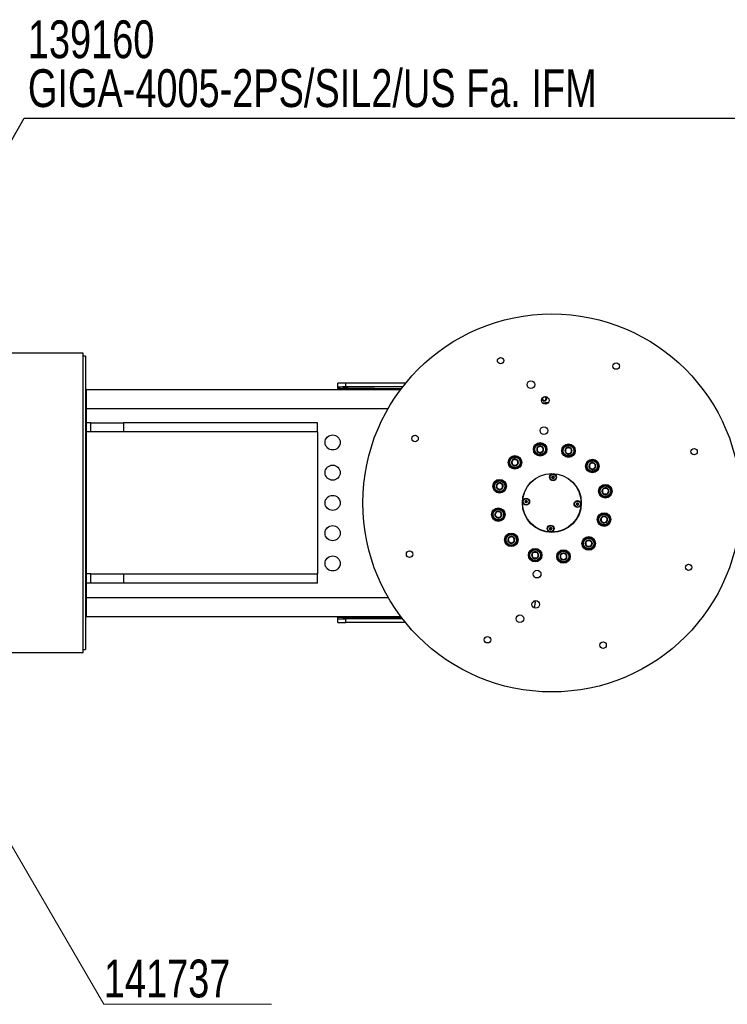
# Model space of a CAD drawing. Header units: millimetres. Extents: x 36 to 589, y 6 to 414.
# Tile 10 of 14: x 299 to 392, y 71 to 201. Entities that reach past the tile are written whole.
import ezdxf

# ---------------------------------------------------------------- set-up
doc = ezdxf.new("R2010")
doc.units = ezdxf.units.MM
doc.styles.add('SLDTEXTSTYLE1', font='TXT', dxfattribs={"width": 0.75})
doc.dimstyles.new('SLDDIMSTYLE1', dxfattribs={"dimtxt": 1.3, "dimasz": 1.3, "dimexe": 0, "dimexo": 0.0625, "dimgap": 0.325, "dimtad": 0, "dimtih": 1, "dimtoh": 1, "dimdec": 0, "dimrnd": 1e-09, "dimzin": 0, "dimdsep": 46, "dimtxsty": 'Standard', "dimblk1": 'DOT', "dimblk2": 'DOT', "dimsah": 1, "dimcen": 0.09, "dimadec": 0, "dimazin": 0, "dimtfac": 1, "dimtdec": 0, "dimtofl": 0, "dimtmove": 0, "dimatfit": 3, "dimldrblk": 'DOT', "dimfxl": 0, "dimtolj": 1, "dimtzin": 0, "dimarcsym": 0})

# ---------------------------------------------------------------- blocks, each defined once
blk = doc.blocks.new('SW_NOTE_1')
at = {"color": 0, "linetype": 'Continuous', "lineweight": 0}
for p, q in [((0, 0.54), (22.16, 0.54)), ((22.16, 0.54), (0, 0.54)), ((0, 0.54), (22.16, 0.54)), ((22.16, 0.54), (0, 0.54)), ((0, 0.54), (22.16, 0.54)), ((22.16, 0.54), (0, 0.54))]:
    blk.add_line(p, q, dxfattribs=at)
at = {"color": 0, "linetype": 'Continuous', "lineweight": 0, "insert": (0, 6.45), "char_height": 5, "attachment_point": 1, "style": 'SLDTEXTSTYLE1'}
blk.add_mtext('141737', dxfattribs=at)
blk = doc.blocks.new('SW_NOTE_2')
at = {"color": 0, "linetype": 'Continuous', "lineweight": 0, "char_height": 5, "attachment_point": 1, "style": 'SLDTEXTSTYLE1'}
for s, insert in [('139160', (-97.53, 12.91)), ('GIGA-4005-2PS/SIL2/US Fa. IFM', (-97.53, 6.45))]:
    blk.add_mtext(s, dxfattribs=dict(at, insert=insert))
blk = doc.blocks.new('_DOT')
at = {"color": 0, "linetype": 'ByBlock', "lineweight": -2}
blk.add_line((-0.5, 0), (-1, 0), dxfattribs=at)
at = {"color": 0, "linetype": 'ByBlock', "const_width": 0.5}
blk.add_lwpolyline([(-0.25, 0, 1), (0.25, 0, 1)], format="xyb", close=True, dxfattribs=at)

msp = doc.modelspace()

# ---------------------------------------------------------------- linework, layer by layer
at = {"color": 7, "linetype": 'Continuous', "lineweight": 30}
for p, q in [((307.0481, 117.359), (307.0481, 156.959)), ((307.3481, 156.559), (307.3481, 117.759)), ((340.7481, 152.4771), (340.7481, 152.9772)), ((340.7481, 152.2848), (340.7481, 152.4771)), ((341.3981, 152.4511), (341.3981, 152.4598)), ((341.7481, 152.9947), (341.7481, 152.4946)), ((349.703, 152.9947), (341.7481, 152.9947)), ((349.3043, 152.4946), (341.7481, 152.4946)), ((342.0981, 152.4598), (342.0981, 152.4511)), ((307.4981, 152.159), (349.0481, 152.159)), ((307.4981, 122.159), (307.4981, 152.159)), ((345.5803, 152.2848), (340.7481, 152.2848)), ((340.7481, 152.2848), (340.7481, 152.159)), ((347.0781, 152.2665), (345.5803, 152.2848)), ((349.1292, 152.2665), (347.0781, 152.2665)), ((347.0781, 152.159), (347.0781, 152.2665)), ((307.4981, 149.659), (347.3975, 149.659)), ((308.0481, 147.759), (307.4981, 147.759)), ((308.0481, 146.559), (308.0481, 147.759)), ((308.0481, 147.759), (312.3873, 147.759)), ((312.3873, 147.759), (312.3873, 146.559)), ((338.0481, 147.759), (312.3873, 147.759)), ((338.0481, 146.559), (338.0481, 147.759)), ((308.0481, 146.559), (307.4981, 146.559)), ((310.4978, 146.559), (308.0481, 146.559)), ((338.101, 146.559), (310.4978, 146.559)), ((338.101, 127.759), (338.101, 146.559)), ((367.517, 144.6998), (367.5249, 144.7039)), ((367.5249, 144.7039), (367.5323, 144.6991)), ((367.0927, 144.0306), (367.0931, 144.0395)), ((367.1002, 144.0258), (367.0927, 144.0306)), ((367.114, 144.4831), (367.1144, 144.492)), ((367.1144, 144.492), (367.1223, 144.4961)), ((367.4814, 143.7811), (367.4739, 143.7859)), ((367.4893, 143.7852), (367.4814, 143.7811)), ((367.8918, 143.993), (367.8839, 143.9889)), ((367.8923, 144.0019), (367.8918, 143.993)), ((367.9061, 144.4592), (367.9136, 144.4544)), ((367.9136, 144.4544), (367.9131, 144.4455)), ((370.7905, 144.0877), (370.7953, 144.0952)), ((370.7946, 144.0798), (370.7905, 144.0877)), ((371.0024, 143.6773), (370.9983, 143.6852)), ((371.0112, 143.6769), (371.0024, 143.6773)), ((371.0352, 144.4689), (371.04, 144.4764)), ((371.04, 144.4764), (371.0489, 144.476)), ((371.4637, 143.6556), (371.4549, 143.656)), ((371.4685, 143.6631), (371.4637, 143.6556)), ((371.4925, 144.4551), (371.5014, 144.4547)), ((371.5014, 144.4547), (371.5054, 144.4468)), ((371.7132, 144.0443), (371.7084, 144.0368)), ((371.7092, 144.0522), (371.7132, 144.0443)), ((363.707, 142.5427), (363.7118, 142.5502)), ((363.7111, 142.5348), (363.707, 142.5427)), ((363.9189, 142.1323), (363.9148, 142.1402)), ((363.9278, 142.1319), (363.9189, 142.1323)), ((363.9517, 142.9239), (363.9565, 142.9314)), ((363.9565, 142.9314), (363.9654, 142.931)), ((364.3803, 142.1106), (364.3714, 142.111)), ((364.3851, 142.1181), (364.3803, 142.1106)), ((364.409, 142.9101), (364.4179, 142.9097)), ((364.4179, 142.9097), (364.422, 142.9018)), ((364.6298, 142.4993), (364.625, 142.4918)), ((364.6257, 142.5072), (364.6298, 142.4993)), ((374.021, 142.2794), (374.0214, 142.2883)), ((374.0214, 142.2883), (374.0293, 142.2923)), ((374.4239, 142.4961), (374.4318, 142.5001)), ((374.4318, 142.5001), (374.4393, 142.4953)), ((374.813, 142.2554), (374.8205, 142.2506)), ((374.8205, 142.2506), (374.8201, 142.2418)), ((373.9997, 141.8269), (374.0001, 141.8358)), ((374.0072, 141.8221), (373.9997, 141.8269)), ((374.3884, 141.5774), (374.3809, 141.5822)), ((374.3963, 141.5815), (374.3884, 141.5774)), ((374.7988, 141.7893), (374.7909, 141.7852)), ((374.7992, 141.7981), (374.7988, 141.7893)), ((361.7521, 139.6034), (361.7525, 139.6123)), ((361.7525, 139.6123), (361.7604, 139.6163)), ((362.155, 139.8201), (362.1629, 139.8241)), ((362.1629, 139.8241), (362.1704, 139.8193)), ((362.5441, 139.5794), (362.5516, 139.5746)), ((362.5516, 139.5746), (362.5512, 139.5658)), ((361.7308, 139.1509), (361.7312, 139.1598)), ((361.7382, 139.1461), (361.7308, 139.1509)), ((362.1194, 138.9014), (362.112, 138.9062)), ((362.1273, 138.9055), (362.1194, 138.9014)), ((362.5299, 139.1133), (362.522, 139.1092)), ((362.5303, 139.1221), (362.5299, 139.1133)), ((375.6702, 138.7257), (375.675, 138.7332)), ((375.6743, 138.7178), (375.6702, 138.7257)), ((375.8821, 138.3153), (375.878, 138.3232)), ((375.891, 138.3149), (375.8821, 138.3153)), ((375.9149, 139.107), (375.9197, 139.1144)), ((375.9197, 139.1144), (375.9286, 139.114)), ((376.3435, 138.2936), (376.3346, 138.294)), ((376.3483, 138.3011), (376.3435, 138.2936)), ((376.3722, 139.0931), (376.3811, 139.0927)), ((376.3811, 139.0927), (376.3852, 139.0848)), ((376.593, 138.6823), (376.5882, 138.6748)), ((376.5889, 138.6902), (376.593, 138.6823)), ((361.5033, 135.6358), (361.5081, 135.6432)), ((361.5074, 135.6279), (361.5033, 135.6358)), ((361.748, 136.017), (361.7528, 136.0245)), ((361.7528, 136.0245), (361.7617, 136.024)), ((362.2053, 136.0032), (362.2142, 136.0027)), ((362.2142, 136.0027), (362.2182, 135.9948)), ((362.426, 135.5923), (362.4212, 135.5848)), ((362.422, 135.6002), (362.426, 135.5923)), ((361.7152, 135.2253), (361.7111, 135.2332)), ((361.724, 135.2249), (361.7152, 135.2253)), ((362.1765, 135.2036), (362.1677, 135.204)), ((362.1813, 135.2111), (362.1765, 135.2036)), ((375.5447, 134.7434), (375.5451, 134.7523)), ((375.5521, 134.7386), (375.5447, 134.7434)), ((375.566, 135.1959), (375.5664, 135.2048)), ((375.5664, 135.2048), (375.5743, 135.2089)), ((375.9334, 134.4939), (375.9259, 134.4987)), ((375.9413, 134.498), (375.9334, 134.4939)), ((375.9689, 135.4126), (375.9768, 135.4167)), ((375.9768, 135.4167), (375.9843, 135.4119)), ((376.3438, 134.7058), (376.3359, 134.7017)), ((376.3442, 134.7147), (376.3438, 134.7058)), ((376.358, 135.172), (376.3655, 135.1672)), ((376.3655, 135.1672), (376.3651, 135.1583)), ((363.2757, 132.0674), (363.2762, 132.0763)), ((363.2832, 132.0626), (363.2757, 132.0674)), ((363.297, 132.5199), (363.2975, 132.5288)), ((363.2975, 132.5288), (363.3054, 132.5329)), ((363.6644, 131.8179), (363.657, 131.8227)), ((363.6723, 131.822), (363.6644, 131.8179)), ((363.7, 132.7366), (363.7079, 132.7407)), ((363.7079, 132.7407), (363.7154, 132.7359)), ((364.0749, 132.0298), (364.067, 132.0257)), ((364.0753, 132.0387), (364.0749, 132.0298)), ((364.0891, 132.496), (364.0966, 132.4912)), ((364.0966, 132.4912), (364.0962, 132.4823)), ((373.4665, 131.8188), (373.4713, 131.8263)), ((373.4706, 131.8109), (373.4665, 131.8188)), ((373.7112, 132.2), (373.716, 132.2075)), ((373.716, 132.2075), (373.7249, 132.2071)), ((374.1685, 132.1862), (374.1774, 132.1858)), ((374.1774, 132.1858), (374.1814, 132.1779)), ((374.3892, 131.7753), (374.3844, 131.7679)), ((374.3852, 131.7832), (374.3892, 131.7753)), ((366.383, 130.2738), (366.3878, 130.2813)), ((366.3871, 130.2659), (366.383, 130.2738)), ((366.6277, 130.655), (366.6325, 130.6625)), ((366.6325, 130.6625), (366.6414, 130.6621)), ((367.085, 130.6412), (367.0939, 130.6408)), ((367.0939, 130.6408), (367.098, 130.6329)), ((367.3058, 130.2304), (367.301, 130.2229)), ((367.3017, 130.2383), (367.3058, 130.2304)), ((370.204, 130.3162), (370.2044, 130.3251)), ((370.2044, 130.3251), (370.2123, 130.3291)), ((370.6069, 130.5329), (370.6148, 130.5369)), ((370.6148, 130.5369), (370.6223, 130.5321)), ((370.9961, 130.2922), (371.0035, 130.2874)), ((371.0035, 130.2874), (371.0031, 130.2786)), ((373.6784, 131.4084), (373.6743, 131.4163)), ((373.6872, 131.4079), (373.6784, 131.4084)), ((374.1397, 131.3866), (374.1309, 131.3871)), ((374.1445, 131.3941), (374.1397, 131.3866)), ((366.5949, 129.8634), (366.5908, 129.8713)), ((366.6038, 129.863), (366.5949, 129.8634)), ((367.0563, 129.8417), (367.0474, 129.8421)), ((367.0611, 129.8491), (367.0563, 129.8417)), ((370.1827, 129.8637), (370.1831, 129.8726)), ((370.1902, 129.8589), (370.1827, 129.8637)), ((370.5714, 129.6142), (370.5639, 129.619)), ((370.5793, 129.6183), (370.5714, 129.6142)), ((370.9818, 129.8261), (370.9739, 129.822)), ((370.9822, 129.8349), (370.9818, 129.8261)), ((308.0481, 127.759), (307.4981, 127.759)), ((308.0481, 126.559), (308.0481, 127.759)), ((308.0481, 127.759), (310.4978, 127.759)), ((310.4978, 127.759), (338.101, 127.759)), ((312.3873, 127.759), (312.3873, 126.559)), ((338.0481, 126.559), (338.0481, 127.759)), ((308.0481, 126.559), (307.4981, 126.559)), ((312.3873, 126.559), (308.0481, 126.559)), ((338.0481, 126.559), (312.3873, 126.559)), ((307.4981, 124.659), (347.3975, 124.659)), ((366.8715, 124.0384), (366.5576, 124.0943)), ((366.7672, 123.2668), (366.8715, 124.0384)), ((307.4981, 122.159), (349.0481, 122.159)), ((340.7481, 122.159), (340.7481, 122.0332)), ((340.7481, 122.0332), (345.5803, 122.0332)), ((340.7481, 121.8409), (340.7481, 122.0332)), ((340.7481, 121.3408), (340.7481, 121.8409)), ((341.3981, 121.8582), (341.3981, 121.8669)), ((341.7481, 121.8235), (341.7481, 121.3234)), ((349.3043, 121.8235), (341.7481, 121.8235)), ((349.703, 121.3234), (341.7481, 121.3234)), ((342.0981, 121.8669), (342.0981, 121.8582)), ((345.5803, 122.0332), (347.0781, 122.0515)), ((347.0781, 122.159), (347.0781, 122.0515)), ((347.0781, 122.0515), (349.1292, 122.0515))]:
    msp.add_line(p, q, dxfattribs=at)
at = {"color": 7, "linetype": 'Continuous', "lineweight": 0}
msp.add_line((266.371, 145.3266), (309.7835, 70.85), dxfattribs=at)
at = {"color": 7, "linetype": 'Continuous', "lineweight": 30, "flags": 128}
msp.add_lwpolyline([(367.7962, 150.4), (368.2236, 150.4335), (368.6101, 150.4518)], dxfattribs=at)
at = {"color": 7, "linetype": 'Continuous', "lineweight": 30}
for centre, radius in [((369.0481, 137.159), 25), ((362.272, 155.9762), 0.425), ((377.5624, 155.2562), 0.425), ((366.281, 152.8065), 0.51), ((368.1847, 150.7146), 0.5), ((367.9966, 146.7191), 0.51), ((340.0481, 145.159), 1), ((350.951, 145.6733), 0.425), ((367.5031, 144.2425), 0.9), ((367.5031, 144.2425), 0.8), ((367.5031, 144.2425), 0.7), ((371.2519, 144.066), 0.9), ((371.2519, 144.066), 0.8), ((371.2519, 144.066), 0.7), ((364.1684, 142.521), 0.9), ((364.1684, 142.521), 0.8), ((387.8652, 143.9352), 0.425), ((340.0481, 141.159), 1), ((364.1684, 142.521), 0.7), ((374.4101, 142.0388), 0.9), ((374.4101, 142.0388), 0.8), ((374.4101, 142.0388), 0.7), ((369.0481, 137.159), 3.9), ((369.0481, 137.159), 3.875), ((369.208, 140.5553), 0.459), ((369.208, 140.5553), 0.4), ((369.208, 140.5553), 0.1516), ((369.208, 140.5553), 0.1238), ((362.1412, 139.3628), 0.9), ((362.1412, 139.3628), 0.8), ((362.1412, 139.3628), 0.7), ((376.1316, 138.704), 0.9), ((376.1316, 138.704), 0.8), ((376.1316, 138.704), 0.7), ((340.0481, 137.159), 1), ((365.6519, 137.3189), 0.459), ((365.6519, 137.3189), 0.4), ((365.6519, 137.3189), 0.1516), ((365.6519, 137.3189), 0.1238), ((372.4444, 136.9991), 0.459), ((372.4444, 136.9991), 0.4), ((372.4444, 136.9991), 0.1516), ((372.4444, 136.9991), 0.1238), ((361.9647, 135.614), 0.9), ((361.9647, 135.614), 0.8), ((361.9647, 135.614), 0.7), ((375.9551, 134.9553), 0.9), ((375.9551, 134.9553), 0.8), ((375.9551, 134.9553), 0.7), ((340.0481, 133.159), 1), ((368.8882, 133.7628), 0.459), ((368.8882, 133.7628), 0.4), ((363.6862, 132.2793), 0.9), ((363.6862, 132.2793), 0.8), ((363.6862, 132.2793), 0.7), ((368.8882, 133.7628), 0.1516), ((368.8882, 133.7628), 0.1238), ((373.9279, 131.7971), 0.9), ((373.9279, 131.7971), 0.8), ((373.9279, 131.7971), 0.7), ((350.231, 130.3829), 0.425), ((366.8444, 130.2521), 0.9), ((366.8444, 130.2521), 0.8), ((366.8444, 130.2521), 0.7), ((370.5931, 130.0756), 0.9), ((370.5931, 130.0756), 0.8), ((370.5931, 130.0756), 0.7), ((340.0481, 129.159), 1), ((387.1453, 128.6448), 0.425), ((367.103, 127.7401), 0.51), ((366.9148, 123.7445), 0.5), ((364.823, 121.8408), 0.51), ((360.5339, 119.0619), 0.425), ((375.8243, 118.3419), 0.425)]:
    msp.add_circle(centre, radius, dxfattribs=at)
for centre, radius, start, end in [((341.7481, 144.8736), 7.5943, 87.358476, 92.641524), ((341.7481, 160.0374), 7.5943, 267.358476, 272.641524), ((347.1054, 151.6913), 0.5759, 92.717168, 125.687776), ((368.0481, 150.959), 0.325, 187.946113, 50.463803), ((368.0481, 150.959), 0.25, 157.998112, 80.411804), ((367.5031, 144.2425), 0.4, 117.304183, 177.304183), ((367.5031, 144.2425), 0.4575, 88.268421, 146.339944), ((367.5031, 144.2425), 0.4, 57.304183, 117.304183), ((367.5031, 144.2425), 0.4575, 28.268421, 86.339944), ((367.5031, 144.2425), 0.4, 357.304183, 57.304183), ((367.5031, 144.2425), 0.4575, 148.268421, 206.339944), ((367.5031, 144.2425), 0.4575, 208.268421, 266.339944), ((367.5031, 144.2425), 0.4, 177.304183, 237.304183), ((367.5031, 144.2425), 0.4, 237.304183, 297.304183), ((367.5031, 144.2425), 0.4575, 268.268421, 326.339944), ((367.5031, 144.2425), 0.4, 297.304183, 357.304183), ((367.5031, 144.2425), 0.4575, 328.268421, 26.339944), ((371.2519, 144.066), 0.4575, 178.268421, 236.339944), ((371.2519, 144.066), 0.4575, 118.268421, 176.339944), ((371.2519, 144.066), 0.4, 147.304183, 207.304183), ((371.2519, 144.066), 0.4, 207.304183, 267.304183), ((371.2519, 144.066), 0.4, 87.304183, 147.304183), ((371.2519, 144.066), 0.4575, 238.268421, 296.339944), ((371.2519, 144.066), 0.4575, 58.268421, 116.339944), ((371.2519, 144.066), 0.4, 267.304183, 327.304183), ((371.2519, 144.066), 0.4, 27.304183, 87.304183), ((371.2519, 144.066), 0.4575, 298.268421, 356.339944), ((371.2519, 144.066), 0.4575, 358.268421, 56.339944), ((371.2519, 144.066), 0.4, 327.304183, 27.304183), ((364.1684, 142.521), 0.4575, 178.268421, 236.339944), ((364.1684, 142.521), 0.4575, 118.268421, 176.339944), ((364.1684, 142.521), 0.4, 147.304183, 207.304183), ((364.1684, 142.521), 0.4, 207.304183, 267.304183), ((364.1684, 142.521), 0.4, 87.304183, 147.304183), ((364.1684, 142.521), 0.4575, 238.268421, 296.339944), ((364.1684, 142.521), 0.4575, 58.268421, 116.339944), ((364.1684, 142.521), 0.4, 267.304183, 327.304183), ((364.1684, 142.521), 0.4, 27.304183, 87.304183), ((364.1684, 142.521), 0.4575, 298.268421, 356.339944), ((364.1684, 142.521), 0.4575, 358.268421, 56.339944), ((364.1684, 142.521), 0.4, 327.304183, 27.304183), ((374.4101, 142.0388), 0.4575, 148.268421, 206.339944), ((374.4101, 142.0388), 0.4, 177.304183, 237.304183), ((374.4101, 142.0388), 0.4, 117.304183, 177.304183), ((374.4101, 142.0388), 0.4575, 88.268421, 146.339944), ((374.4101, 142.0388), 0.4, 57.304183, 117.304183), ((374.4101, 142.0388), 0.4575, 28.268421, 86.339944), ((374.4101, 142.0388), 0.4, 297.304183, 357.304183), ((374.4101, 142.0388), 0.4, 357.304183, 57.304183), ((374.4101, 142.0388), 0.4575, 328.268421, 26.339944), ((374.4101, 142.0388), 0.4575, 208.268421, 266.339944), ((374.4101, 142.0388), 0.4, 237.304183, 297.304183), ((374.4101, 142.0388), 0.4575, 268.268421, 326.339944), ((362.1412, 139.3628), 0.4575, 148.268421, 206.339944), ((362.1412, 139.3628), 0.4, 177.304183, 237.304183), ((362.1412, 139.3628), 0.4, 117.304183, 177.304183), ((362.1412, 139.3628), 0.4575, 88.268421, 146.339944), ((362.1412, 139.3628), 0.4, 57.304183, 117.304183), ((362.1412, 139.3628), 0.4575, 28.268421, 86.339944), ((362.1412, 139.3628), 0.4, 297.304183, 357.304183), ((362.1412, 139.3628), 0.4, 357.304183, 57.304183), ((362.1412, 139.3628), 0.4575, 328.268421, 26.339944), ((362.1412, 139.3628), 0.4575, 208.268421, 266.339944), ((362.1412, 139.3628), 0.4, 237.304183, 297.304183), ((362.1412, 139.3628), 0.4575, 268.268421, 326.339944), ((376.1316, 138.704), 0.4575, 178.268421, 236.339944), ((376.1316, 138.704), 0.4575, 118.268421, 176.339944), ((376.1316, 138.704), 0.4, 147.304183, 207.304183), ((376.1316, 138.704), 0.4, 207.304183, 267.304183), ((376.1316, 138.704), 0.4, 87.304183, 147.304183), ((376.1316, 138.704), 0.4575, 238.268421, 296.339944), ((376.1316, 138.704), 0.4575, 58.268421, 116.339944), ((376.1316, 138.704), 0.4, 267.304183, 327.304183), ((376.1316, 138.704), 0.4, 27.304183, 87.304183), ((376.1316, 138.704), 0.4575, 298.268421, 356.339944), ((376.1316, 138.704), 0.4575, 358.268421, 56.339944), ((376.1316, 138.704), 0.4, 327.304183, 27.304183), ((361.9647, 135.614), 0.4575, 178.268421, 236.339944), ((361.9647, 135.614), 0.4575, 118.268421, 176.339944), ((361.9647, 135.614), 0.4, 147.304183, 207.304183), ((361.9647, 135.614), 0.4, 207.304183, 267.304183), ((361.9647, 135.614), 0.4, 87.304183, 147.304183), ((361.9647, 135.614), 0.4575, 58.268421, 116.339944), ((361.9647, 135.614), 0.4, 27.304183, 87.304183), ((361.9647, 135.614), 0.4575, 298.268421, 356.339944), ((361.9647, 135.614), 0.4575, 358.268421, 56.339944), ((361.9647, 135.614), 0.4, 327.304183, 27.304183), ((361.9647, 135.614), 0.4575, 238.268421, 296.339944), ((361.9647, 135.614), 0.4, 267.304183, 327.304183), ((375.9551, 134.9553), 0.4575, 148.268421, 206.339944), ((375.9551, 134.9553), 0.4575, 208.268421, 266.339944), ((375.9551, 134.9553), 0.4, 177.304183, 237.304183), ((375.9551, 134.9553), 0.4, 117.304183, 177.304183), ((375.9551, 134.9553), 0.4575, 88.268421, 146.339944), ((375.9551, 134.9553), 0.4, 237.304183, 297.304183), ((375.9551, 134.9553), 0.4, 57.304183, 117.304183), ((375.9551, 134.9553), 0.4575, 268.268421, 326.339944), ((375.9551, 134.9553), 0.4575, 28.268421, 86.339944), ((375.9551, 134.9553), 0.4, 297.304183, 357.304183), ((375.9551, 134.9553), 0.4, 357.304183, 57.304183), ((375.9551, 134.9553), 0.4575, 328.268421, 26.339944), ((363.6862, 132.2793), 0.4575, 148.268421, 206.339944), ((363.6862, 132.2793), 0.4575, 208.268421, 266.339944), ((363.6862, 132.2793), 0.4, 177.304183, 237.304183), ((363.6862, 132.2793), 0.4, 117.304183, 177.304183), ((363.6862, 132.2793), 0.4575, 88.268421, 146.339944), ((363.6862, 132.2793), 0.4, 237.304183, 297.304183), ((363.6862, 132.2793), 0.4, 57.304183, 117.304183), ((363.6862, 132.2793), 0.4575, 268.268421, 326.339944), ((363.6862, 132.2793), 0.4575, 28.268421, 86.339944), ((363.6862, 132.2793), 0.4, 297.304183, 357.304183), ((363.6862, 132.2793), 0.4, 357.304183, 57.304183), ((363.6862, 132.2793), 0.4575, 328.268421, 26.339944), ((373.9279, 131.7971), 0.4575, 178.268421, 236.339944), ((373.9279, 131.7971), 0.4575, 118.268421, 176.339944), ((373.9279, 131.7971), 0.4, 147.304183, 207.304183), ((373.9279, 131.7971), 0.4, 207.304183, 267.304183), ((373.9279, 131.7971), 0.4, 87.304183, 147.304183), ((373.9279, 131.7971), 0.4575, 58.268421, 116.339944), ((373.9279, 131.7971), 0.4, 267.304183, 327.304183), ((373.9279, 131.7971), 0.4, 27.304183, 87.304183), ((373.9279, 131.7971), 0.4575, 298.268421, 356.339944), ((373.9279, 131.7971), 0.4575, 358.268421, 56.339944), ((373.9279, 131.7971), 0.4, 327.304183, 27.304183), ((366.8444, 130.2521), 0.4575, 178.268421, 236.339944), ((366.8444, 130.2521), 0.4575, 118.268421, 176.339944), ((366.8444, 130.2521), 0.4, 147.304183, 207.304183), ((366.8444, 130.2521), 0.4, 87.304183, 147.304183), ((366.8444, 130.2521), 0.4575, 58.268421, 116.339944), ((366.8444, 130.2521), 0.4, 27.304183, 87.304183), ((366.8444, 130.2521), 0.4575, 298.268421, 356.339944), ((366.8444, 130.2521), 0.4575, 358.268421, 56.339944), ((366.8444, 130.2521), 0.4, 327.304183, 27.304183), ((370.5931, 130.0756), 0.4575, 148.268421, 206.339944), ((370.5931, 130.0756), 0.4, 117.304183, 177.304183), ((370.5931, 130.0756), 0.4575, 88.268421, 146.339944), ((370.5931, 130.0756), 0.4, 57.304183, 117.304183), ((370.5931, 130.0756), 0.4575, 28.268421, 86.339944), ((370.5931, 130.0756), 0.4, 357.304183, 57.304183), ((370.5931, 130.0756), 0.4575, 328.268421, 26.339944), ((373.9279, 131.7971), 0.4575, 238.268421, 296.339944), ((366.8444, 130.2521), 0.4, 207.304183, 267.304183), ((366.8444, 130.2521), 0.4575, 238.268421, 296.339944), ((366.8444, 130.2521), 0.4, 267.304183, 327.304183), ((370.5931, 130.0756), 0.4575, 208.268421, 266.339944), ((370.5931, 130.0756), 0.4, 177.304183, 237.304183), ((370.5931, 130.0756), 0.4, 237.304183, 297.304183), ((370.5931, 130.0756), 0.4575, 268.268421, 326.339944), ((370.5931, 130.0756), 0.4, 297.304183, 357.304183), ((341.7481, 114.2807), 7.5943, 87.358476, 92.641524), ((341.7481, 129.4445), 7.5943, 267.358476, 272.641524), ((347.1054, 122.6268), 0.5759, 234.312224, 267.282832)]:
    msp.add_arc(centre, radius, start, end, dxfattribs=at)
for centre, start_param, end_param in [((341.7481, 152.9772), 1.57079633, 3.14159265), ((341.7481, 152.4771), 1.57079633, 3.14159265), ((341.7481, 121.8409), 3.14159265, 4.71238898), ((341.7481, 121.3408), 3.14159265, 4.71238898)]:
    msp.add_ellipse(centre, major_axis=(1, 0), ratio=0.01745506, start_param=start_param, end_param=end_param, dxfattribs=at)
for points in [[(307.0481, 156.959), (291.0481, 156.959)], [(307.3481, 156.559), (307.0481, 156.559)], [(307.4981, 152.159), (307.3481, 152.159)], [(307.3481, 122.159), (307.4981, 122.159)], [(291.0481, 117.359), (307.0481, 117.359)], [(307.0481, 117.759), (307.3481, 117.759)]]:
    msp.add_open_spline(points, degree=1, dxfattribs=at)
for points, knots in [([(345.5803, 152.2848), (345.5796, 152.2848), (345.577, 152.2848), (345.5504, 152.2844), (345.5075, 152.2829), (345.4325, 152.2778), (345.2408, 152.259), (345.0685, 152.2036), (344.9297, 152.159)], [0, 0, 0, 0, 0.00322927, 0.01191419, 0.12191644, 0.19979943, 0.35512561, 1, 1, 1, 1]), ([(345.4609, 152.159), (345.4683, 152.1735), (345.4938, 152.2235), (345.5327, 152.2664), (345.5647, 152.2833), (345.5802, 152.2848), (345.5803, 152.2848)], [0, 0, 0, 0, 0.17213421, 0.59642674, 0.99632806, 1, 1, 1, 1]), ([(367.1223, 144.4961), (367.1435, 144.507), (367.2078, 144.5402), (367.3288, 144.6027), (367.442, 144.6611), (367.5019, 144.692), (367.517, 144.6998)], [0, 0, 0, 0, 0.17036315, 0.5164595, 0.8784146, 1, 1, 1, 1]), ([(367.5323, 144.6991), (367.5861, 144.6645), (367.6796, 144.6046), (367.8122, 144.5194), (367.8784, 144.477), (367.9061, 144.4592)], [0, 0, 0, 0, 0.4406027, 0.76562652, 1, 1, 1, 1]), ([(367.0931, 144.0395), (367.0961, 144.1033), (367.1014, 144.2143), (367.1088, 144.3717), (367.1125, 144.4502), (367.114, 144.4831)], [0, 0, 0, 0, 0.4406027, 0.76562652, 1, 1, 1, 1]), ([(367.4739, 143.7859), (367.4202, 143.8205), (367.3267, 143.8804), (367.1941, 143.9656), (367.1279, 144.008), (367.1002, 144.0258)], [0, 0, 0, 0, 0.4406027, 0.76562652, 1, 1, 1, 1]), ([(367.8839, 143.9889), (367.8689, 143.9811), (367.8089, 143.9502), (367.6958, 143.8918), (367.5748, 143.8293), (367.5105, 143.7961), (367.4893, 143.7852)], [0, 0, 0, 0, 0.1215854, 0.4835405, 0.82963685, 1, 1, 1, 1]), ([(367.9131, 144.4455), (367.9101, 144.3817), (367.9049, 144.2707), (367.8975, 144.1133), (367.8938, 144.0348), (367.8923, 144.0019)], [0, 0, 0, 0, 0.4406027, 0.76562652, 1, 1, 1, 1]), ([(370.9983, 143.6852), (370.969, 143.742), (370.918, 143.8406), (370.8457, 143.9807), (370.8097, 144.0505), (370.7946, 144.0798)], [0, 0, 0, 0, 0.4406027, 0.76562652, 1, 1, 1, 1]), ([(370.7953, 144.0952), (370.8298, 144.149), (370.8898, 144.2424), (370.9749, 144.375), (371.0174, 144.4412), (371.0352, 144.4689)], [0, 0, 0, 0, 0.4406027, 0.76562652, 1, 1, 1, 1]), ([(371.4549, 143.656), (371.4379, 143.6568), (371.3706, 143.66), (371.2433, 143.6659), (371.1073, 143.6724), (371.0351, 143.6758), (371.0112, 143.6769)], [0, 0, 0, 0, 0.1215854, 0.4835405, 0.82963685, 1, 1, 1, 1]), ([(371.0489, 144.476), (371.0727, 144.4749), (371.1449, 144.4715), (371.281, 144.4651), (371.4082, 144.4591), (371.4755, 144.4559), (371.4925, 144.4551)], [0, 0, 0, 0, 0.170363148, 0.516459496, 0.878414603, 1, 1, 1, 1]), ([(371.7084, 144.0368), (371.6739, 143.983), (371.6139, 143.8896), (371.5288, 143.7569), (371.4863, 143.6908), (371.4685, 143.6631)], [0, 0, 0, 0, 0.4406027, 0.76562652, 1, 1, 1, 1]), ([(371.5054, 144.4468), (371.5348, 144.39), (371.5857, 144.2913), (371.658, 144.1513), (371.694, 144.0814), (371.7092, 144.0522)], [0, 0, 0, 0, 0.4406027, 0.76562652, 1, 1, 1, 1]), ([(363.9148, 142.1402), (363.8855, 142.197), (363.8346, 142.2957), (363.7623, 142.4357), (363.7262, 142.5056), (363.7111, 142.5348)], [0, 0, 0, 0, 0.4406027, 0.76562652, 1, 1, 1, 1]), ([(363.7118, 142.5502), (363.7247, 142.5703), (363.7638, 142.6311), (363.8373, 142.7457), (363.9061, 142.8529), (363.9426, 142.9097), (363.9517, 142.9239)], [0, 0, 0, 0, 0.170363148, 0.516459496, 0.878414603, 1, 1, 1, 1]), ([(364.3714, 142.111), (364.3076, 142.114), (364.1966, 142.1192), (364.0392, 142.1266), (363.9607, 142.1303), (363.9278, 142.1319)], [0, 0, 0, 0, 0.4406027, 0.76562652, 1, 1, 1, 1]), ([(363.9654, 142.931), (364.0292, 142.928), (364.1402, 142.9228), (364.2976, 142.9154), (364.3761, 142.9117), (364.409, 142.9101)], [0, 0, 0, 0, 0.4406027, 0.76562652, 1, 1, 1, 1]), ([(364.625, 142.4918), (364.6158, 142.4775), (364.5794, 142.4208), (364.5106, 142.3136), (364.437, 142.199), (364.398, 142.1381), (364.3851, 142.1181)], [0, 0, 0, 0, 0.1215854, 0.4835405, 0.82963685, 1, 1, 1, 1]), ([(364.422, 142.9018), (364.4513, 142.845), (364.5022, 142.7463), (364.5745, 142.6063), (364.6106, 142.5364), (364.6257, 142.5072)], [0, 0, 0, 0, 0.4406027, 0.76562652, 1, 1, 1, 1]), ([(374.0001, 141.8358), (374.0031, 141.8996), (374.0083, 142.0105), (374.0157, 142.168), (374.0194, 142.2465), (374.021, 142.2794)], [0, 0, 0, 0, 0.4406027, 0.76562652, 1, 1, 1, 1]), ([(374.0293, 142.2923), (374.0861, 142.3217), (374.1848, 142.3726), (374.3248, 142.4449), (374.3947, 142.4809), (374.4239, 142.4961)], [0, 0, 0, 0, 0.4406027, 0.76562652, 1, 1, 1, 1]), ([(374.4393, 142.4953), (374.4594, 142.4824), (374.5202, 142.4434), (374.6348, 142.3698), (374.742, 142.301), (374.7988, 142.2646), (374.813, 142.2554)], [0, 0, 0, 0, 0.170363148, 0.516459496, 0.878414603, 1, 1, 1, 1]), ([(374.8201, 142.2418), (374.8171, 142.1779), (374.8119, 142.067), (374.8045, 141.9096), (374.8008, 141.831), (374.7992, 141.7981)], [0, 0, 0, 0, 0.4406027, 0.76562652, 1, 1, 1, 1]), ([(369.1421, 140.6836), (369.1309, 140.6663), (369.1117, 140.6366), (369.0839, 140.5933), (369.07, 140.5718), (369.0639, 140.5623)], [0, 0, 0, 0, 0.43911196, 0.751363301, 1, 1, 1, 1]), ([(369.2862, 140.6766), (369.2656, 140.6776), (369.2303, 140.6793), (369.1789, 140.6818), (369.1534, 140.6831), (369.1421, 140.6836)], [0, 0, 0, 0, 0.43911564, 0.75136623, 1, 1, 1, 1]), ([(369.3522, 140.5482), (369.3428, 140.5666), (369.3266, 140.5981), (369.3031, 140.6438), (369.2914, 140.6665), (369.2862, 140.6766)], [0, 0, 0, 0, 0.439112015, 0.751363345, 1, 1, 1, 1]), ([(374.3809, 141.5822), (374.3666, 141.5914), (374.3099, 141.6278), (374.2027, 141.6966), (374.0881, 141.7701), (374.0272, 141.8092), (374.0072, 141.8221)], [0, 0, 0, 0, 0.1215854, 0.4835405, 0.82963685, 1, 1, 1, 1]), ([(374.7909, 141.7852), (374.7341, 141.7559), (374.6354, 141.7049), (374.4954, 141.6326), (374.4255, 141.5966), (374.3963, 141.5815)], [0, 0, 0, 0, 0.4406027, 0.76562652, 1, 1, 1, 1]), ([(361.7312, 139.1598), (361.7323, 139.1836), (361.7357, 139.2558), (361.7421, 139.3919), (361.7481, 139.5191), (361.7513, 139.5864), (361.7521, 139.6034)], [0, 0, 0, 0, 0.17036315, 0.5164595, 0.8784146, 1, 1, 1, 1]), ([(361.7604, 139.6163), (361.8172, 139.6457), (361.9158, 139.6966), (362.0559, 139.7689), (362.1257, 139.8049), (362.155, 139.8201)], [0, 0, 0, 0, 0.4406027, 0.76562652, 1, 1, 1, 1]), ([(362.1704, 139.8193), (362.2242, 139.7848), (362.3176, 139.7248), (362.4502, 139.6397), (362.5164, 139.5972), (362.5441, 139.5794)], [0, 0, 0, 0, 0.4406027, 0.76562652, 1, 1, 1, 1]), ([(362.5512, 139.5658), (362.5504, 139.5488), (362.5472, 139.4815), (362.5412, 139.3542), (362.5348, 139.2182), (362.5314, 139.146), (362.5303, 139.1221)], [0, 0, 0, 0, 0.1215854, 0.4835405, 0.82963685, 1, 1, 1, 1]), ([(369.0639, 140.5623), (369.0733, 140.5439), (369.0895, 140.5125), (369.113, 140.4668), (369.1247, 140.444), (369.1299, 140.4339)], [0, 0, 0, 0, 0.43911202, 0.75136334, 1, 1, 1, 1]), ([(369.1299, 140.4339), (369.1505, 140.4329), (369.1858, 140.4312), (369.2371, 140.4287), (369.2627, 140.4275), (369.274, 140.4269)], [0, 0, 0, 0, 0.43911564, 0.75136623, 1, 1, 1, 1]), ([(369.274, 140.4269), (369.2852, 140.4443), (369.3044, 140.474), (369.3322, 140.5172), (369.3461, 140.5387), (369.3522, 140.5482)], [0, 0, 0, 0, 0.43911196, 0.7513633, 1, 1, 1, 1]), ([(362.112, 138.9062), (362.0582, 138.9407), (361.9647, 139.0007), (361.8321, 139.0858), (361.766, 139.1283), (361.7382, 139.1461)], [0, 0, 0, 0, 0.4406027, 0.76562652, 1, 1, 1, 1]), ([(362.522, 139.1092), (362.4652, 139.0799), (362.3665, 139.0289), (362.2265, 138.9566), (362.1566, 138.9206), (362.1273, 138.9055)], [0, 0, 0, 0, 0.4406027, 0.76562652, 1, 1, 1, 1]), ([(375.878, 138.3232), (375.8702, 138.3383), (375.8393, 138.3982), (375.7809, 138.5114), (375.7184, 138.6324), (375.6852, 138.6966), (375.6743, 138.7178)], [0, 0, 0, 0, 0.1215854, 0.4835405, 0.82963685, 1, 1, 1, 1]), ([(375.675, 138.7332), (375.7095, 138.787), (375.7695, 138.8804), (375.8547, 139.0131), (375.8971, 139.0792), (375.9149, 139.107)], [0, 0, 0, 0, 0.4406027, 0.76562652, 1, 1, 1, 1]), ([(376.3346, 138.294), (376.2708, 138.297), (376.1598, 138.3022), (376.0024, 138.3097), (375.9239, 138.3134), (375.891, 138.3149)], [0, 0, 0, 0, 0.4406027, 0.76562652, 1, 1, 1, 1]), ([(375.9286, 139.114), (375.9924, 139.111), (376.1034, 139.1058), (376.2608, 139.0984), (376.3393, 139.0947), (376.3722, 139.0931)], [0, 0, 0, 0, 0.4406027, 0.76562652, 1, 1, 1, 1]), ([(376.5882, 138.6748), (376.5536, 138.621), (376.4937, 138.5276), (376.4085, 138.395), (376.3661, 138.3288), (376.3483, 138.3011)], [0, 0, 0, 0, 0.4406027, 0.76562652, 1, 1, 1, 1]), ([(376.3852, 139.0848), (376.3961, 139.0636), (376.4293, 138.9994), (376.4918, 138.8783), (376.5502, 138.7652), (376.5811, 138.7053), (376.5889, 138.6902)], [0, 0, 0, 0, 0.17036315, 0.5164595, 0.8784146, 1, 1, 1, 1]), ([(365.5306, 137.3971), (365.5296, 137.3765), (365.5278, 137.3412), (365.5253, 137.2898), (365.5241, 137.2643), (365.5235, 137.253)], [0, 0, 0, 0, 0.439115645, 0.751366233, 1, 1, 1, 1]), ([(365.5235, 137.253), (365.5409, 137.2418), (365.5706, 137.2226), (365.6138, 137.1948), (365.6353, 137.1809), (365.6448, 137.1748)], [0, 0, 0, 0, 0.43911196, 0.7513633, 1, 1, 1, 1]), ([(365.6589, 137.4631), (365.6406, 137.4537), (365.6091, 137.4375), (365.5634, 137.414), (365.5406, 137.4023), (365.5306, 137.3971)], [0, 0, 0, 0, 0.43911202, 0.75136334, 1, 1, 1, 1]), ([(365.6448, 137.1748), (365.6632, 137.1842), (365.6947, 137.2004), (365.7404, 137.2239), (365.7631, 137.2356), (365.7732, 137.2408)], [0, 0, 0, 0, 0.43911202, 0.75136334, 1, 1, 1, 1]), ([(365.7803, 137.3849), (365.7629, 137.3961), (365.7332, 137.4153), (365.69, 137.4431), (365.6685, 137.457), (365.6589, 137.4631)], [0, 0, 0, 0, 0.43911196, 0.7513633, 1, 1, 1, 1]), ([(365.7732, 137.2408), (365.7742, 137.2614), (365.776, 137.2967), (365.7785, 137.3481), (365.7797, 137.3736), (365.7803, 137.3849)], [0, 0, 0, 0, 0.439115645, 0.751366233, 1, 1, 1, 1]), ([(372.323, 137.0773), (372.322, 137.0567), (372.3203, 137.0213), (372.3178, 136.97), (372.3165, 136.9445), (372.316, 136.9331)], [0, 0, 0, 0, 0.43911564, 0.75136623, 1, 1, 1, 1]), ([(372.316, 136.9331), (372.3334, 136.9219), (372.3631, 136.9028), (372.4063, 136.875), (372.4278, 136.8611), (372.4373, 136.855)], [0, 0, 0, 0, 0.43911196, 0.7513633, 1, 1, 1, 1]), ([(372.4514, 137.1433), (372.433, 137.1338), (372.4016, 137.1177), (372.3559, 137.0942), (372.3331, 137.0825), (372.323, 137.0773)], [0, 0, 0, 0, 0.43911202, 0.75136334, 1, 1, 1, 1]), ([(372.4373, 136.855), (372.4557, 136.8644), (372.4871, 136.8806), (372.5329, 136.9041), (372.5556, 136.9158), (372.5657, 136.9209)], [0, 0, 0, 0, 0.43911202, 0.75136334, 1, 1, 1, 1]), ([(372.5727, 137.0651), (372.5554, 137.0763), (372.5256, 137.0954), (372.4824, 137.1233), (372.4609, 137.1371), (372.4514, 137.1433)], [0, 0, 0, 0, 0.43911196, 0.7513633, 1, 1, 1, 1]), ([(372.5657, 136.9209), (372.5667, 136.9416), (372.5684, 136.9769), (372.5709, 137.0282), (372.5722, 137.0538), (372.5727, 137.0651)], [0, 0, 0, 0, 0.439115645, 0.751366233, 1, 1, 1, 1]), ([(361.7111, 135.2332), (361.7001, 135.2544), (361.667, 135.3187), (361.6045, 135.4397), (361.5461, 135.5529), (361.5151, 135.6128), (361.5074, 135.6279)], [0, 0, 0, 0, 0.17036315, 0.5164595, 0.8784146, 1, 1, 1, 1]), ([(361.5081, 135.6432), (361.5426, 135.697), (361.6026, 135.7905), (361.6877, 135.9231), (361.7302, 135.9893), (361.748, 136.017)], [0, 0, 0, 0, 0.4406027, 0.76562652, 1, 1, 1, 1]), ([(361.7617, 136.024), (361.8255, 136.021), (361.9364, 136.0158), (362.0938, 136.0084), (362.1724, 136.0047), (362.2053, 136.0032)], [0, 0, 0, 0, 0.4406027, 0.76562652, 1, 1, 1, 1]), ([(362.4212, 135.5848), (362.3867, 135.5311), (362.3267, 135.4376), (362.2416, 135.305), (362.1991, 135.2388), (362.1813, 135.2111)], [0, 0, 0, 0, 0.4406027, 0.76562652, 1, 1, 1, 1]), ([(362.2182, 135.9948), (362.226, 135.9798), (362.2569, 135.9199), (362.3154, 135.8067), (362.3778, 135.6857), (362.411, 135.6214), (362.422, 135.6002)], [0, 0, 0, 0, 0.1215854, 0.4835405, 0.82963685, 1, 1, 1, 1]), ([(362.1677, 135.204), (362.1038, 135.207), (361.9929, 135.2123), (361.8355, 135.2197), (361.7569, 135.2234), (361.724, 135.2249)], [0, 0, 0, 0, 0.4406027, 0.76562652, 1, 1, 1, 1]), ([(375.5451, 134.7523), (375.5459, 134.7692), (375.5491, 134.8366), (375.555, 134.9638), (375.5614, 135.0999), (375.5648, 135.1721), (375.566, 135.1959)], [0, 0, 0, 0, 0.1215854, 0.4835405, 0.82963685, 1, 1, 1, 1]), ([(375.9259, 134.4987), (375.8721, 134.5332), (375.7787, 134.5932), (375.646, 134.6784), (375.5799, 134.7208), (375.5521, 134.7386)], [0, 0, 0, 0, 0.4406027, 0.76562652, 1, 1, 1, 1]), ([(375.5743, 135.2089), (375.6311, 135.2382), (375.7297, 135.2891), (375.8698, 135.3614), (375.9396, 135.3975), (375.9689, 135.4126)], [0, 0, 0, 0, 0.4406027, 0.76562652, 1, 1, 1, 1]), ([(376.3359, 134.7017), (376.2791, 134.6724), (376.1804, 134.6215), (376.0404, 134.5492), (375.9705, 134.5131), (375.9413, 134.498)], [0, 0, 0, 0, 0.4406027, 0.76562652, 1, 1, 1, 1]), ([(375.9843, 135.4119), (376.0381, 135.3773), (376.1315, 135.3174), (376.2641, 135.2322), (376.3303, 135.1898), (376.358, 135.172)], [0, 0, 0, 0, 0.4406027, 0.76562652, 1, 1, 1, 1]), ([(376.3651, 135.1583), (376.364, 135.1345), (376.3606, 135.0622), (376.3542, 134.9262), (376.3482, 134.799), (376.345, 134.7316), (376.3442, 134.7147)], [0, 0, 0, 0, 0.17036315, 0.5164595, 0.8784146, 1, 1, 1, 1]), ([(368.8222, 133.8912), (368.811, 133.8738), (368.7919, 133.8441), (368.764, 133.8009), (368.7502, 133.7794), (368.744, 133.7698)], [0, 0, 0, 0, 0.43911196, 0.7513633, 1, 1, 1, 1]), ([(368.744, 133.7698), (368.7535, 133.7515), (368.7697, 133.72), (368.7932, 133.6743), (368.8048, 133.6515), (368.81, 133.6415)], [0, 0, 0, 0, 0.43911202, 0.75136334, 1, 1, 1, 1]), ([(368.81, 133.6415), (368.8307, 133.6405), (368.866, 133.6387), (368.9173, 133.6362), (368.9429, 133.635), (368.9542, 133.6344)], [0, 0, 0, 0, 0.439115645, 0.751366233, 1, 1, 1, 1]), ([(368.9664, 133.8841), (368.9458, 133.8851), (368.9104, 133.8869), (368.8591, 133.8894), (368.8336, 133.8906), (368.8222, 133.8912)], [0, 0, 0, 0, 0.43911564, 0.75136623, 1, 1, 1, 1]), ([(368.9542, 133.6344), (368.9654, 133.6518), (368.9845, 133.6815), (369.0124, 133.7247), (369.0262, 133.7462), (369.0324, 133.7558)], [0, 0, 0, 0, 0.43911196, 0.751363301, 1, 1, 1, 1]), ([(369.0324, 133.7558), (369.0229, 133.7741), (369.0068, 133.8056), (368.9833, 133.8513), (368.9716, 133.874), (368.9664, 133.8841)], [0, 0, 0, 0, 0.439112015, 0.751363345, 1, 1, 1, 1]), ([(363.2762, 132.0763), (363.2792, 132.1401), (363.2844, 132.2511), (363.2918, 132.4085), (363.2955, 132.487), (363.297, 132.5199)], [0, 0, 0, 0, 0.4406027, 0.76562652, 1, 1, 1, 1]), ([(363.657, 131.8227), (363.6369, 131.8356), (363.576, 131.8747), (363.4614, 131.9482), (363.3542, 132.017), (363.2975, 132.0535), (363.2832, 132.0626)], [0, 0, 0, 0, 0.17036315, 0.5164595, 0.8784146, 1, 1, 1, 1]), ([(363.3054, 132.5329), (363.3621, 132.5622), (363.4608, 132.6131), (363.6009, 132.6854), (363.6707, 132.7215), (363.7, 132.7366)], [0, 0, 0, 0, 0.4406027, 0.76562652, 1, 1, 1, 1]), ([(364.067, 132.0257), (364.0102, 131.9964), (363.9115, 131.9455), (363.7715, 131.8732), (363.7016, 131.8371), (363.6723, 131.822)], [0, 0, 0, 0, 0.4406027, 0.76562652, 1, 1, 1, 1]), ([(363.7154, 132.7359), (363.7296, 132.7267), (363.7864, 132.6903), (363.8936, 132.6215), (364.0082, 132.5479), (364.069, 132.5089), (364.0891, 132.496)], [0, 0, 0, 0, 0.1215854, 0.4835405, 0.82963685, 1, 1, 1, 1]), ([(364.0962, 132.4823), (364.0932, 132.4185), (364.0879, 132.3075), (364.0805, 132.1501), (364.0768, 132.0716), (364.0753, 132.0387)], [0, 0, 0, 0, 0.4406027, 0.76562652, 1, 1, 1, 1]), ([(373.6743, 131.4163), (373.645, 131.473), (373.594, 131.5717), (373.5217, 131.7118), (373.4857, 131.7816), (373.4706, 131.8109)], [0, 0, 0, 0, 0.4406027, 0.76562652, 1, 1, 1, 1]), ([(373.4713, 131.8263), (373.4805, 131.8405), (373.5169, 131.8973), (373.5857, 132.0045), (373.6592, 132.1191), (373.6983, 132.1799), (373.7112, 132.2)], [0, 0, 0, 0, 0.1215854, 0.4835405, 0.82963685, 1, 1, 1, 1]), ([(373.7249, 132.2071), (373.7887, 132.2041), (373.8996, 132.1988), (374.057, 132.1914), (374.1356, 132.1877), (374.1685, 132.1862)], [0, 0, 0, 0, 0.4406027, 0.76562652, 1, 1, 1, 1]), ([(374.3844, 131.7679), (374.3715, 131.7478), (374.3325, 131.6869), (374.2589, 131.5723), (374.1901, 131.4651), (374.1537, 131.4084), (374.1445, 131.3941)], [0, 0, 0, 0, 0.17036315, 0.5164595, 0.8784146, 1, 1, 1, 1]), ([(374.1814, 132.1779), (374.2107, 132.1211), (374.2617, 132.0224), (374.334, 131.8824), (374.37, 131.8125), (374.3852, 131.7832)], [0, 0, 0, 0, 0.4406027, 0.76562652, 1, 1, 1, 1]), ([(366.5908, 129.8713), (366.5615, 129.9281), (366.5106, 130.0267), (366.4383, 130.1668), (366.4022, 130.2366), (366.3871, 130.2659)], [0, 0, 0, 0, 0.4406027, 0.76562652, 1, 1, 1, 1]), ([(366.3878, 130.2813), (366.4223, 130.3351), (366.4823, 130.4285), (366.5675, 130.5611), (366.6099, 130.6273), (366.6277, 130.655)], [0, 0, 0, 0, 0.4406027, 0.76562652, 1, 1, 1, 1]), ([(366.6414, 130.6621), (366.6583, 130.6613), (366.7257, 130.6581), (366.8529, 130.6521), (366.989, 130.6457), (367.0612, 130.6423), (367.085, 130.6412)], [0, 0, 0, 0, 0.1215854, 0.4835405, 0.82963685, 1, 1, 1, 1]), ([(367.301, 130.2229), (367.2664, 130.1691), (367.2065, 130.0756), (367.1213, 129.943), (367.0789, 129.8769), (367.0611, 129.8491)], [0, 0, 0, 0, 0.4406027, 0.76562652, 1, 1, 1, 1]), ([(367.098, 130.6329), (367.1273, 130.5761), (367.1782, 130.4774), (367.2505, 130.3374), (367.2866, 130.2675), (367.3017, 130.2383)], [0, 0, 0, 0, 0.4406027, 0.76562652, 1, 1, 1, 1]), ([(370.1831, 129.8726), (370.1861, 129.9364), (370.1913, 130.0473), (370.1988, 130.2048), (370.2025, 130.2833), (370.204, 130.3162)], [0, 0, 0, 0, 0.4406027, 0.76562652, 1, 1, 1, 1]), ([(370.2123, 130.3291), (370.2274, 130.3369), (370.2873, 130.3678), (370.4005, 130.4263), (370.5215, 130.4887), (370.5857, 130.5219), (370.6069, 130.5329)], [0, 0, 0, 0, 0.121585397, 0.483540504, 0.829636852, 1, 1, 1, 1]), ([(370.6223, 130.5321), (370.6761, 130.4976), (370.7695, 130.4376), (370.9022, 130.3525), (370.9683, 130.31), (370.9961, 130.2922)], [0, 0, 0, 0, 0.4406027, 0.76562652, 1, 1, 1, 1]), ([(371.0031, 130.2786), (371.0001, 130.2147), (370.9949, 130.1038), (370.9875, 129.9464), (370.9838, 129.8678), (370.9822, 129.8349)], [0, 0, 0, 0, 0.4406027, 0.76562652, 1, 1, 1, 1]), ([(374.1309, 131.3871), (374.067, 131.3901), (373.9561, 131.3953), (373.7987, 131.4027), (373.7201, 131.4064), (373.6872, 131.4079)], [0, 0, 0, 0, 0.4406027, 0.76562652, 1, 1, 1, 1]), ([(367.0474, 129.8421), (367.0236, 129.8432), (366.9513, 129.8466), (366.8153, 129.853), (366.6881, 129.859), (366.6207, 129.8622), (366.6038, 129.863)], [0, 0, 0, 0, 0.17036315, 0.5164595, 0.8784146, 1, 1, 1, 1]), ([(370.5639, 129.619), (370.5101, 129.6535), (370.4167, 129.7135), (370.2841, 129.7986), (370.2179, 129.8411), (370.1902, 129.8589)], [0, 0, 0, 0, 0.4406027, 0.76562652, 1, 1, 1, 1]), ([(370.9739, 129.822), (370.9527, 129.811), (370.8885, 129.7779), (370.7674, 129.7154), (370.6543, 129.657), (370.5944, 129.6261), (370.5793, 129.6183)], [0, 0, 0, 0, 0.17036315, 0.5164595, 0.8784146, 1, 1, 1, 1]), ([(344.9297, 122.159), (345.0685, 122.1144), (345.2408, 122.0591), (345.4325, 122.0402), (345.5075, 122.0352), (345.5504, 122.0337), (345.577, 122.0333), (345.5796, 122.0332), (345.5803, 122.0332)], [0, 0, 0, 0, 0.64487439, 0.80020057, 0.87808356, 0.98808581, 0.99677073, 1, 1, 1, 1]), ([(345.5803, 122.0332), (345.5802, 122.0332), (345.5647, 122.0347), (345.5331, 122.0514), (345.4943, 122.094), (345.4688, 122.1438), (345.461, 122.159)], [0, 0, 0, 0, 0.003676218, 0.404043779, 0.818426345, 1, 1, 1, 1])]:
    msp.add_open_spline(points, degree=3, knots=knots, dxfattribs=at)

# ---------------------------------------------------------------- block references
at = {"color": 7, "linetype": 'Continuous', "lineweight": 0}
for name, p in [('SW_NOTE_2', (397.2641, 188.065)), ('SW_NOTE_1', (309.7854, 70.3119))]:
    msp.add_blockref(name, p, dxfattribs=at)

# ---------------------------------------------------------------- leaders
msp.add_leader([(274.8481, 145.1325), (299.2302, 188.065), (397.2641, 188.065)], dimstyle='SLDDIMSTYLE1', dxfattribs=at)

doc.saveas('drawing.dxf')
